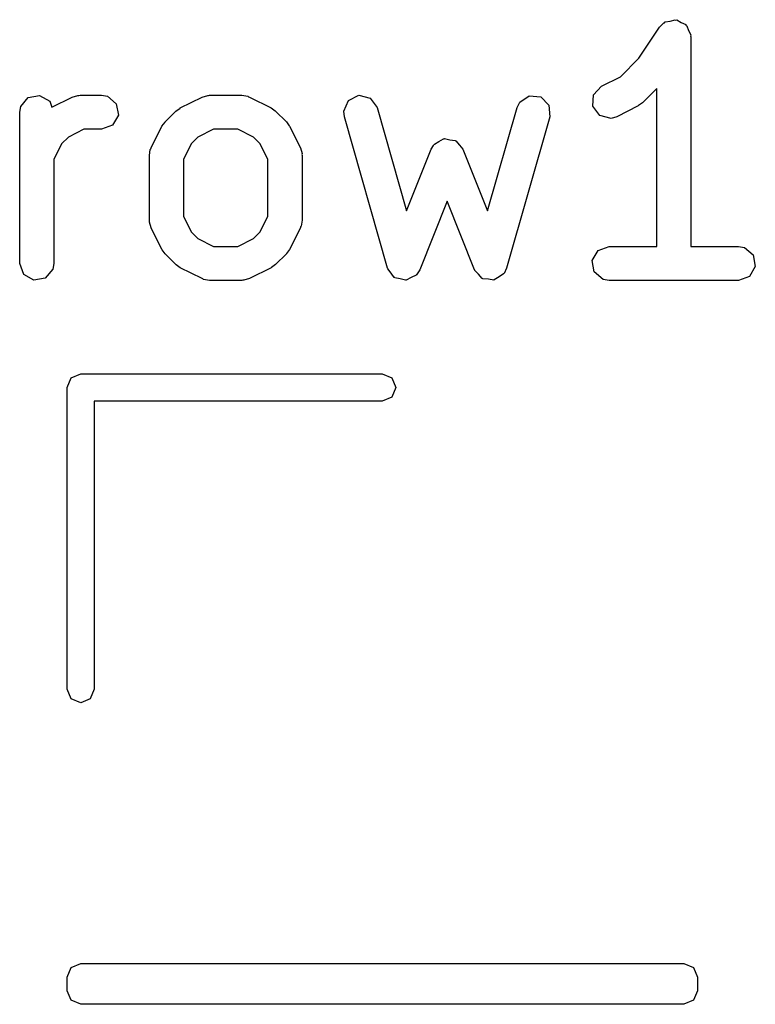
# Model space of a CAD drawing. Extents: x 128.4 to 208.6, y -114.5 to -26.6.
# Tile 15 of 16: x 205.4 to 208.6, y -56.9 to -52.5. Entities that reach past the tile are written whole.
import ezdxf

# ---------------------------------------------------------------- set-up
doc = ezdxf.new("R2010")
doc.units = 0
doc.layers.add('BLACK', color=7, linetype='CONTINUOUS')

msp = doc.modelspace()

# ---------------------------------------------------------------- linework, layer by layer
at = {"layer": 'BLACK', "linetype": 'CONTINUOUS'}
for p, q in [((208.132, -52.7175), (208.223, -52.5808)), ((208.223, -52.5808), (208.241, -52.5619)), ((208.241, -52.5619), (208.245, -52.5607)), ((208.245, -52.5607), (208.248, -52.5574)), ((208.248, -52.5574), (208.27, -52.5536)), ((208.27, -52.5536), (208.291, -52.5475)), ((208.291, -52.5475), (208.294, -52.5493)), ((208.294, -52.5493), (208.299, -52.5485)), ((208.299, -52.5485), (208.318, -52.5594)), ((208.318, -52.5594), (208.338, -52.5681)), ((208.338, -52.5681), (208.339, -52.572)), ((208.339, -52.572), (208.343, -52.5742)), ((208.343, -52.5742), (208.351, -52.5946)), ((208.351, -52.5946), (208.36, -52.6141)), ((208.36, -52.6141), (208.359, -52.6183)), ((208.359, -52.6183), (208.361, -52.6224)), ((208.361, -52.6224), (208.361, -53.5474)), ((208.051, -52.7988), (208.132, -52.7175)), ((207.966, -52.841), (208.051, -52.7988)), ((207.931, -52.8783), (207.966, -52.841)), ((205.406, -52.9301), (205.439, -52.8908)), ((205.439, -52.8908), (205.489, -52.8819)), ((205.489, -52.8819), (205.534, -52.9075)), ((205.543, -52.9336), (205.633, -52.8886)), ((205.633, -52.8886), (205.658, -52.8812)), ((205.658, -52.8812), (205.662, -52.8822)), ((205.662, -52.8822), (205.667, -52.8807)), ((205.667, -52.8807), (205.762, -52.8807)), ((205.762, -52.8807), (205.788, -52.8852)), ((205.788, -52.8852), (205.827, -52.9182)), ((206.109, -52.9363), (206.205, -52.8886)), ((206.205, -52.8886), (206.23, -52.8812)), ((206.23, -52.8812), (206.234, -52.8822)), ((206.234, -52.8822), (206.238, -52.8807)), ((206.238, -52.8807), (206.381, -52.8807)), ((206.381, -52.8807), (206.407, -52.8852)), ((206.407, -52.8852), (206.41, -52.8881)), ((206.41, -52.8881), (206.414, -52.8886)), ((206.414, -52.8886), (206.51, -52.9363)), ((206.851, -52.9036), (206.897, -52.8811)), ((206.897, -52.8811), (206.947, -52.8936)), ((207.606, -52.9117), (207.648, -52.883)), ((207.648, -52.883), (207.699, -52.8883)), ((207.699, -52.8883), (207.735, -52.9251)), ((207.928, -52.9295), (207.931, -52.8783)), ((208.211, -52.8511), (208.148, -52.9135)), ((208.211, -53.5474), (208.211, -52.8511)), ((205.401, -52.9557), (205.406, -52.9301)), ((205.534, -52.9075), (205.543, -52.9336)), ((205.827, -52.9182), (205.836, -52.9687)), ((206.83, -52.9504), (206.851, -52.9036)), ((206.947, -52.8936), (206.977, -52.9351)), ((207.595, -52.9351), (207.606, -52.9117)), ((207.735, -52.9251), (207.739, -52.9763)), ((207.959, -52.9707), (207.928, -52.9295)), ((208.129, -52.9276), (208.034, -52.9752)), ((208.13, -52.9264), (208.129, -52.9276)), ((208.148, -52.9135), (208.13, -52.9264)), ((205.401, -53.6224), (205.401, -52.9557)), ((205.836, -52.9687), (205.81, -53.0132)), ((206.042, -52.9979), (206.09, -52.9503)), ((206.09, -52.9503), (206.108, -52.9374)), ((206.108, -52.9374), (206.109, -52.9363)), ((206.51, -52.9363), (206.528, -52.9496)), ((206.528, -52.9496), (206.529, -52.9503)), ((206.529, -52.9503), (206.577, -52.9979)), ((206.833, -52.9763), (206.83, -52.9504)), ((207.023, -53.643), (206.833, -52.9763)), ((206.977, -52.9351), (207.107, -53.3908)), ((207.464, -53.3908), (207.595, -52.9351)), ((207.739, -52.9763), (207.548, -53.643)), ((208.009, -52.9826), (207.959, -52.9707)), ((208.034, -52.9752), (208.009, -52.9826)), ((205.81, -53.0132), (205.762, -53.0307)), ((205.981, -53.1126), (206.028, -53.0174)), ((206.028, -53.0174), (206.042, -52.9994)), ((206.042, -52.9994), (206.042, -52.9979)), ((206.577, -52.9979), (206.59, -53.0163)), ((206.59, -53.0163), (206.591, -53.0174)), ((206.591, -53.0174), (206.639, -53.1126)), ((205.616, -53.065), (205.585, -53.0954)), ((205.684, -53.0307), (205.616, -53.065)), ((205.762, -53.0307), (205.684, -53.0307)), ((206.187, -53.065), (206.157, -53.0954)), ((206.256, -53.0307), (206.187, -53.065)), ((206.363, -53.0307), (206.256, -53.0307)), ((206.432, -53.065), (206.363, -53.0307)), ((206.462, -53.0954), (206.432, -53.065)), ((205.585, -53.0954), (205.551, -53.1639)), ((206.157, -53.0954), (206.123, -53.1639)), ((206.496, -53.1639), (206.462, -53.0954)), ((207.216, -53.1183), (207.226, -53.1025)), ((207.226, -53.1025), (207.227, -53.0998)), ((207.227, -53.0998), (207.228, -53.099)), ((207.228, -53.099), (207.23, -53.0962)), ((207.23, -53.0962), (207.25, -53.0851)), ((207.25, -53.0851), (207.27, -53.0728)), ((207.27, -53.0728), (207.273, -53.0731)), ((207.273, -53.0731), (207.275, -53.072)), ((207.275, -53.072), (207.298, -53.0767)), ((207.298, -53.0767), (207.321, -53.0801)), ((207.321, -53.0801), (207.323, -53.0819)), ((207.323, -53.0819), (207.325, -53.0824)), ((207.325, -53.0824), (207.34, -53.1009)), ((207.34, -53.1009), (207.355, -53.1183)), ((205.973, -53.1462), (205.977, -53.1205)), ((205.973, -53.4319), (205.973, -53.1462)), ((205.977, -53.1205), (205.98, -53.1171)), ((205.98, -53.1171), (205.981, -53.1126)), ((206.639, -53.1126), (206.646, -53.1376)), ((206.646, -53.1376), (206.645, -53.142)), ((206.645, -53.142), (206.646, -53.1462)), ((206.646, -53.1462), (206.646, -53.4319)), ((207.107, -53.3908), (207.216, -53.1183)), ((207.355, -53.1183), (207.464, -53.3908)), ((205.551, -53.1639), (205.551, -53.6224)), ((206.123, -53.1639), (206.123, -53.4142)), ((206.496, -53.4142), (206.496, -53.1639)), ((207.286, -53.3481), (207.165, -53.6502)), ((207.407, -53.6502), (207.286, -53.3481)), ((205.974, -53.4361), (205.973, -53.4319)), ((205.973, -53.4405), (205.974, -53.4361)), ((205.981, -53.4654), (205.973, -53.4405)), ((206.123, -53.4142), (206.157, -53.4827)), ((206.462, -53.4827), (206.496, -53.4142)), ((206.646, -53.4319), (206.642, -53.4576)), ((206.028, -53.5607), (205.981, -53.4654)), ((206.157, -53.4827), (206.187, -53.5131)), ((206.432, -53.5131), (206.462, -53.4827)), ((206.639, -53.4654), (206.591, -53.5607)), ((206.642, -53.4576), (206.639, -53.461)), ((206.639, -53.461), (206.639, -53.4654)), ((206.187, -53.5131), (206.256, -53.5474)), ((206.363, -53.5474), (206.432, -53.5131)), ((206.029, -53.5618), (206.028, -53.5607)), ((206.042, -53.5802), (206.029, -53.5618)), ((206.09, -53.6278), (206.042, -53.5802)), ((206.256, -53.5474), (206.363, -53.5474)), ((206.577, -53.5802), (206.529, -53.6278)), ((206.578, -53.5787), (206.577, -53.5802)), ((206.591, -53.5607), (206.578, -53.5787)), ((207.926, -53.6094), (207.952, -53.5649)), ((207.952, -53.5649), (208, -53.5474)), ((208, -53.5474), (208.211, -53.5474)), ((208.361, -53.5474), (208.571, -53.5474)), ((208.571, -53.5474), (208.597, -53.5519)), ((208.597, -53.5519), (208.636, -53.5849)), ((208.636, -53.5849), (208.645, -53.6354)), ((205.419, -53.6706), (205.401, -53.6224)), ((205.551, -53.6224), (205.547, -53.648)), ((206.091, -53.6285), (206.09, -53.6278)), ((206.109, -53.6418), (206.091, -53.6285)), ((206.529, -53.6278), (206.511, -53.6407)), ((207.935, -53.6599), (207.926, -53.6094)), ((205.463, -53.6962), (205.419, -53.6706)), ((205.547, -53.648), (205.514, -53.6873)), ((206.205, -53.6895), (206.109, -53.6418)), ((206.51, -53.6418), (206.414, -53.6895)), ((206.511, -53.6407), (206.51, -53.6418)), ((207.024, -53.6442), (207.023, -53.643)), ((207.024, -53.6458), (207.024, -53.6442)), ((207.039, -53.6649), (207.024, -53.6458)), ((207.053, -53.6845), (207.039, -53.6649)), ((207.15, -53.6731), (207.149, -53.6745)), ((207.151, -53.6724), (207.15, -53.6731)), ((207.165, -53.6502), (207.151, -53.6724)), ((207.408, -53.6514), (207.407, -53.6502)), ((207.408, -53.653), (207.408, -53.6514)), ((207.425, -53.6704), (207.408, -53.653)), ((207.441, -53.6885), (207.425, -53.6704)), ((207.535, -53.6688), (207.515, -53.6815)), ((207.536, -53.6673), (207.535, -53.6688)), ((207.537, -53.6664), (207.536, -53.6673)), ((207.548, -53.643), (207.537, -53.6664)), ((207.974, -53.6929), (207.935, -53.6599)), ((208.645, -53.6354), (208.62, -53.6798)), ((205.514, -53.6873), (205.463, -53.6962)), ((206.209, -53.69), (206.205, -53.6895)), ((206.212, -53.6929), (206.209, -53.69)), ((206.238, -53.6974), (206.212, -53.6929)), ((206.381, -53.6974), (206.238, -53.6974)), ((206.385, -53.6958), (206.381, -53.6974)), ((206.39, -53.6969), (206.385, -53.6958)), ((206.414, -53.6895), (206.39, -53.6969)), ((207.055, -53.6849), (207.053, -53.6845)), ((207.056, -53.6861), (207.055, -53.6849)), ((207.079, -53.6911), (207.056, -53.6861)), ((207.103, -53.697), (207.079, -53.6911)), ((207.104, -53.6963), (207.103, -53.697)), ((207.106, -53.6966), (207.104, -53.6963)), ((207.127, -53.6851), (207.106, -53.6966)), ((207.149, -53.6745), (207.127, -53.6851)), ((207.442, -53.6887), (207.441, -53.6885)), ((207.443, -53.6898), (207.442, -53.6887)), ((207.468, -53.6923), (207.443, -53.6898)), ((207.492, -53.6958), (207.468, -53.6923)), ((207.493, -53.695), (207.492, -53.6958)), ((207.494, -53.6951), (207.493, -53.695)), ((207.515, -53.6815), (207.494, -53.6951)), ((208, -53.6974), (207.974, -53.6929)), ((208.571, -53.6974), (208, -53.6974)), ((208.62, -53.6798), (208.571, -53.6974)), ((205.61, -54.17), (205.628, -54.1276)), ((205.628, -54.1276), (205.67, -54.11)), ((205.67, -54.11), (207, -54.11)), ((207, -54.11), (207.042, -54.1276)), ((207.042, -54.1276), (207.06, -54.17)), ((205.61, -55.5), (205.61, -54.17)), ((207.06, -54.17), (207.042, -54.2124)), ((207, -54.23), (205.73, -54.23)), ((205.73, -54.23), (205.73, -55.5)), ((207.042, -54.2124), (207, -54.23)), ((205.628, -55.5424), (205.61, -55.5)), ((205.73, -55.5), (205.712, -55.5424)), ((205.67, -55.56), (205.628, -55.5424)), ((205.712, -55.5424), (205.67, -55.56)), ((205.628, -56.7276), (205.67, -56.71)), ((205.67, -56.71), (208.33, -56.71)), ((208.33, -56.71), (208.372, -56.7276)), ((205.61, -56.77), (205.628, -56.7276)), ((208.372, -56.7276), (208.39, -56.77)), ((205.61, -56.83), (205.61, -56.77)), ((208.39, -56.77), (208.39, -56.83)), ((205.628, -56.8724), (205.61, -56.83)), ((208.39, -56.83), (208.372, -56.8724)), ((205.67, -56.89), (205.628, -56.8724)), ((208.372, -56.8724), (208.33, -56.89)), ((208.33, -56.89), (205.67, -56.89))]:
    msp.add_line(p, q, dxfattribs=at)

doc.saveas('drawing.dxf')
